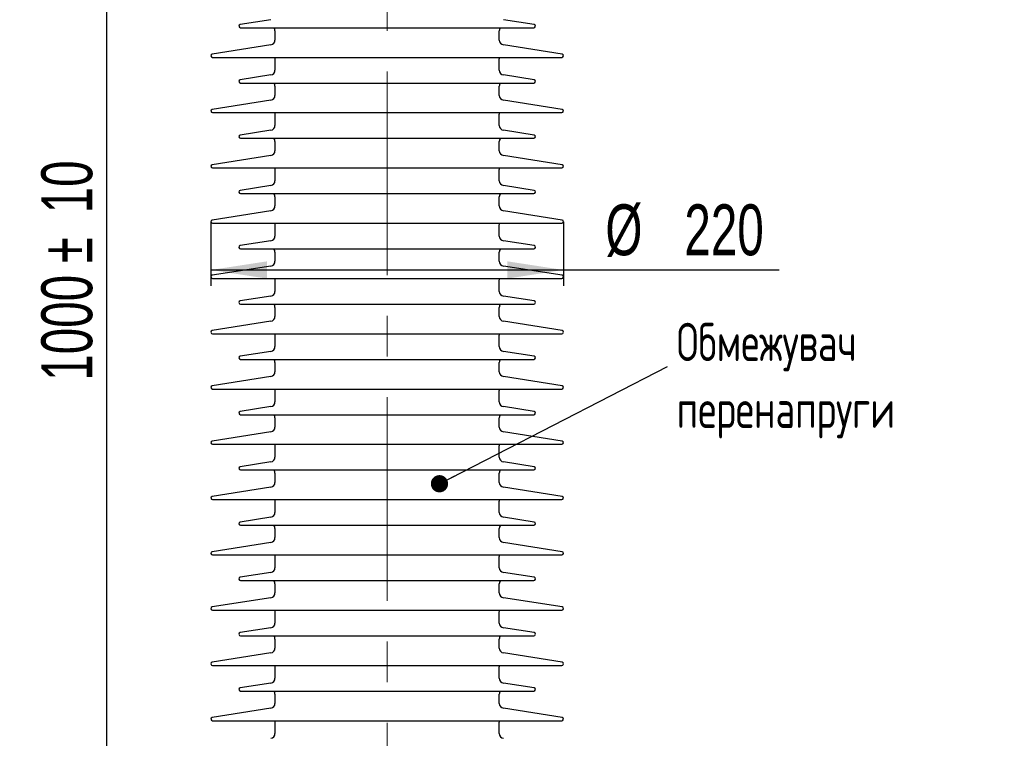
# Model space of a CAD drawing. Header units: millimetres. Extents: x 0 to 305, y 0 to 297.
# Tile 4 of 39: x 37 to 98, y 163 to 208. Entities that reach past the tile are written whole.
import ezdxf

# ---------------------------------------------------------------- set-up
doc = ezdxf.new("R2010")
doc.units = ezdxf.units.MM
doc.linetypes.add('CENTERX2', pattern=[20.32, 12.7, -2.54, 2.54, -2.54])
doc.layers.add('ОСНОВНАЯ_НАДПИСЬ', color=7, linetype='Continuous')
doc.styles.add('SLDTEXTSTYLE0', font='TXT', dxfattribs={"width": 0.7, "bigfont": 'bigfont'})
doc.styles.add('SLDTEXTSTYLE1', font='TXT', dxfattribs={"width": 0.7})
doc.dimstyles.new('SLDDIMSTYLE1', dxfattribs={"dimtxt": 2.728516, "dimasz": 3.5, "dimexe": 0, "dimexo": 0.0625, "dimgap": 0.682129, "dimtad": 2, "dimlfac": 10, "dimrnd": 1e-09, "dimzin": 12, "dimdsep": 46, "dimtxsty": 'SLDTEXTSTYLE1', "dimsah": 1, "dimcen": 0.09, "dimadec": 0, "dimazin": 3, "dimtfac": 1, "dimtdec": 3, "dimtofl": 0, "dimtmove": 0, "dimatfit": 3, "dimfxl": 1, "dimfrac": 2, "dimtolj": 1, "dimtzin": 12, "dimarcsym": 0})
doc.dimstyles.new('SLDDIMSTYLE3', dxfattribs={"dimtxt": 0.18, "dimasz": 1.076923, "dimexe": 0, "dimexo": 0.0625, "dimgap": 0, "dimtad": 0, "dimtih": 1, "dimtoh": 1, "dimdec": 0, "dimrnd": 1e-09, "dimzin": 0, "dimdsep": 46, "dimtxsty": 'Standard', "dimblk1": 'DOT', "dimblk2": 'DOT', "dimsah": 1, "dimcen": 0.09, "dimadec": 0, "dimazin": 0, "dimtfac": 1.076923, "dimtdec": 0, "dimtofl": 0, "dimtmove": 0, "dimatfit": 3, "dimldrblk": 'DOT', "dimfxl": 1, "dimfrac": 2, "dimtolj": 1, "dimtzin": 0, "dimarcsym": 0})

# ---------------------------------------------------------------- blocks, each defined once
blk = doc.blocks.new('_D')
at = {"layer": 'ОСНОВНАЯ_НАДПИСЬ'}
for p, q in [((52.45, 242.35), (40.969, 242.35)), ((41.969, 142.35), (41.969, 242.35)), ((48.15, 142.35), (40.969, 142.35))]:
    blk.add_line(p, q, dxfattribs=at)
for points in [[(41.969, 242.35), (41.43, 238.85), (42.507, 238.85)], [(41.969, 142.35), (42.507, 145.85), (41.43, 145.85)]]:
    blk.add_solid(points, dxfattribs=at)
at = {"layer": 'ОСНОВНАЯ_НАДПИСЬ', "char_height": 3.175, "attachment_point": 1, "rotation": 90, "style": 'SLDTEXTSTYLE1'}
for s, insert in [('10', (37.876, 196.093)), ('%%p', (37.876, 192.981)), ('1000', (37.876, 185.644))]:
    blk.add_mtext(s, dxfattribs=dict(at, insert=insert))
blk = doc.blocks.new('_D_3')
at = {"layer": 'ОСНОВНАЯ_НАДПИСЬ'}
for p, q in [((48.46, 195.569), (48.46, 191.561)), ((70.46, 195.569), (70.46, 191.561)), ((48.46, 192.561), (70.46, 192.561)), ((70.46, 192.561), (83.933, 192.561))]:
    blk.add_line(p, q, dxfattribs=at)
for points in [[(48.46, 192.561), (51.96, 192.023), (51.96, 193.1)], [(70.46, 192.561), (66.96, 193.1), (66.96, 192.023)]]:
    blk.add_solid(points, dxfattribs=at)
at = {"layer": 'ОСНОВНАЯ_НАДПИСЬ', "char_height": 3.175, "attachment_point": 1, "style": 'SLDTEXTSTYLE1'}
for s, insert in [('%%c', (73.079, 196.654)), ('220', (78.006, 196.654))]:
    blk.add_mtext(s, dxfattribs=dict(at, insert=insert))
blk = doc.blocks.new('_D_4')
at = {"layer": 'ОСНОВНАЯ_НАДПИСЬ'}
for p, q in [((55.65, 243.15), (34.559, 243.15)), ((35.559, 130.35), (35.559, 243.15)), ((49.629, 130.35), (34.559, 130.35))]:
    blk.add_line(p, q, dxfattribs=at)
for points in [[(35.559, 243.15), (35.02, 239.65), (36.097, 239.65)], [(35.559, 130.35), (36.097, 133.85), (35.02, 133.85)]]:
    blk.add_solid(points, dxfattribs=at)
at = {"layer": 'ОСНОВНАЯ_НАДПИСЬ', "char_height": 3.175, "attachment_point": 1, "rotation": 90, "style": 'SLDTEXTSTYLE1'}
for s, insert in [('10', (31.466, 195.811)), ('%%p', (31.466, 192.699)), ('1128', (31.466, 185.926))]:
    blk.add_mtext(s, dxfattribs=dict(at, insert=insert))
blk = doc.blocks.new('_D_5')
at = {"layer": 'ОСНОВНАЯ_НАДПИСЬ'}
for p, q in [((56.75, 247.35), (28.244, 247.35)), ((29.244, 247.35), (29.244, 130.35)), ((49.629, 130.35), (28.244, 130.35))]:
    blk.add_line(p, q, dxfattribs=at)
for points in [[(29.244, 247.35), (28.706, 243.85), (29.783, 243.85)], [(29.244, 130.35), (29.783, 133.85), (28.706, 133.85)]]:
    blk.add_solid(points, dxfattribs=at)
at = {"layer": 'ОСНОВНАЯ_НАДПИСЬ', "char_height": 3.175, "attachment_point": 1, "rotation": 90, "style": 'SLDTEXTSTYLE1'}
for s, insert in [('10', (25.151, 195.811)), ('%%p', (25.151, 192.699)), ('1170', (25.151, 185.926))]:
    blk.add_mtext(s, dxfattribs=dict(at, insert=insert))
blk = doc.blocks.new('SW_NOTE_0_4')
at = {"layer": 'ОСНОВНАЯ_НАДПИСЬ', "color": 0, "attachment_point": 1, "style": 'SLDTEXTSTYLE0'}
for s, insert, char_height in [('Обмежувач', (0.58, 2.718), 2.3813), ('перенапруги', (0.58, -1.457), 2.38125)]:
    blk.add_mtext(s, dxfattribs=dict(at, insert=insert, char_height=char_height))
blk = doc.blocks.new('_Dot')
at = {"color": 0, "linetype": 'ByBlock', "lineweight": -2}
blk.add_line((-0.5, 0), (-1, 0), dxfattribs=at)
at = {"color": 0, "linetype": 'ByBlock', "const_width": 0.5}
blk.add_lwpolyline([(-0.25, 0, 1), (0.25, 0, 1)], format="xyb", close=True, dxfattribs=at)

msp = doc.modelspace()

# ---------------------------------------------------------------- linework, layer by layer
at = {"color": 7, "linetype": 'Continuous', "lineweight": 25}
for p, q in [((52.2069, 208.1806), (50.2943, 207.8777)), ((68.6256, 207.8777), (66.713, 208.1806)), ((50.31, 207.6789), (68.61, 207.6789)), ((52.46, 207.4753), (52.46, 206.9041)), ((66.46, 206.9041), (66.46, 207.4753)), ((52.2069, 206.6078), (48.5443, 206.0277)), ((70.3756, 206.0277), (66.713, 206.6078)), ((48.56, 205.8289), (70.36, 205.8289)), ((52.46, 205.717), (52.46, 205.0269)), ((66.46, 205.0269), (66.46, 205.717)), ((52.2069, 204.7306), (50.2943, 204.4277)), ((68.6256, 204.4277), (66.713, 204.7306)), ((50.31, 204.2289), (68.61, 204.2289)), ((52.46, 204.0253), (52.46, 203.4541)), ((66.46, 203.4541), (66.46, 204.0253)), ((52.2069, 203.1578), (48.5443, 202.5777)), ((70.3756, 202.5777), (66.713, 203.1578)), ((48.56, 202.3789), (70.36, 202.3789)), ((52.46, 202.267), (52.46, 201.5769)), ((66.46, 201.5769), (66.46, 202.267)), ((52.2069, 201.2806), (50.2943, 200.9777)), ((68.6256, 200.9777), (66.713, 201.2806)), ((50.31, 200.7789), (68.61, 200.7789)), ((52.46, 200.5753), (52.46, 200.0041)), ((66.46, 200.0041), (66.46, 200.5753)), ((52.2069, 199.7078), (48.5443, 199.1277)), ((70.3756, 199.1277), (66.713, 199.7078)), ((48.56, 198.9289), (70.36, 198.9289)), ((52.46, 198.817), (52.46, 198.1269)), ((66.46, 198.1269), (66.46, 198.817)), ((52.2069, 197.8306), (50.2943, 197.5277)), ((50.31, 197.3289), (68.61, 197.3289)), ((68.6256, 197.5277), (66.713, 197.8306)), ((52.46, 197.1253), (52.46, 196.5541)), ((66.46, 196.5541), (66.46, 197.1253)), ((52.2069, 196.2578), (48.5443, 195.6777)), ((70.3756, 195.6777), (66.713, 196.2578)), ((48.56, 195.4789), (70.36, 195.4789)), ((52.46, 195.367), (52.46, 194.6769)), ((66.46, 194.6769), (66.46, 195.367)), ((52.2069, 194.3806), (50.2943, 194.0777)), ((68.6256, 194.0777), (66.713, 194.3806)), ((50.31, 193.8789), (68.61, 193.8789)), ((52.46, 193.6753), (52.46, 193.1041)), ((66.46, 193.1041), (66.46, 193.6753)), ((52.2069, 192.8078), (48.5443, 192.2277)), ((70.3756, 192.2277), (66.713, 192.8078)), ((48.56, 192.0289), (70.36, 192.0289)), ((52.46, 191.917), (52.46, 191.2269)), ((66.46, 191.2269), (66.46, 191.917)), ((52.2069, 190.9306), (50.2943, 190.6277)), ((68.6256, 190.6277), (66.713, 190.9306)), ((50.31, 190.4289), (68.61, 190.4289)), ((52.46, 190.2253), (52.46, 189.6541)), ((66.46, 189.6541), (66.46, 190.2253)), ((52.2069, 189.3578), (48.5443, 188.7777)), ((70.3756, 188.7777), (66.713, 189.3578)), ((48.56, 188.5789), (70.36, 188.5789)), ((52.46, 188.467), (52.46, 187.7769)), ((66.46, 187.7769), (66.46, 188.467)), ((52.2069, 187.4806), (50.2943, 187.1777)), ((68.6256, 187.1777), (66.713, 187.4806)), ((50.31, 186.9789), (68.61, 186.9789)), ((52.46, 186.7753), (52.46, 186.2041)), ((66.46, 186.2041), (66.46, 186.7753)), ((52.2069, 185.9078), (48.5443, 185.3277)), ((70.3756, 185.3277), (66.713, 185.9078)), ((48.56, 185.1289), (70.36, 185.1289)), ((52.46, 185.017), (52.46, 184.3269)), ((66.46, 184.3269), (66.46, 185.017)), ((52.2069, 184.0306), (50.2943, 183.7277)), ((68.6256, 183.7277), (66.713, 184.0306)), ((50.31, 183.5289), (68.61, 183.5289)), ((52.46, 183.3253), (52.46, 182.7541)), ((66.46, 182.7541), (66.46, 183.3253)), ((52.2069, 182.4578), (48.5443, 181.8777)), ((70.3756, 181.8777), (66.713, 182.4578)), ((48.56, 181.6789), (70.36, 181.6789)), ((52.46, 181.567), (52.46, 180.8769)), ((66.46, 180.8769), (66.46, 181.567)), ((52.2069, 180.5806), (50.2943, 180.2777)), ((50.31, 180.0789), (68.61, 180.0789)), ((68.6256, 180.2777), (66.713, 180.5806)), ((52.46, 179.8753), (52.46, 179.3041)), ((66.46, 179.3041), (66.46, 179.8753)), ((52.2069, 179.0078), (48.5443, 178.4277)), ((70.3756, 178.4277), (66.713, 179.0078)), ((48.56, 178.2289), (70.36, 178.2289)), ((52.46, 178.117), (52.46, 177.4269)), ((66.46, 177.4269), (66.46, 178.117)), ((52.2069, 177.1306), (50.2943, 176.8277)), ((68.6256, 176.8277), (66.713, 177.1306)), ((50.31, 176.6289), (68.61, 176.6289)), ((52.46, 176.4253), (52.46, 175.8541)), ((66.46, 175.8541), (66.46, 176.4253)), ((52.2069, 175.5578), (48.5443, 174.9777)), ((70.3756, 174.9777), (66.713, 175.5578)), ((48.56, 174.7789), (70.36, 174.7789)), ((52.46, 174.667), (52.46, 173.9769)), ((66.46, 173.9769), (66.46, 174.667)), ((52.2069, 173.6806), (50.2943, 173.3777)), ((68.6256, 173.3777), (66.713, 173.6806)), ((50.31, 173.1789), (68.61, 173.1789)), ((52.46, 172.9753), (52.46, 172.4041)), ((66.46, 172.4041), (66.46, 172.9753)), ((52.2069, 172.1078), (48.5443, 171.5277)), ((70.3756, 171.5277), (66.713, 172.1078)), ((48.56, 171.3289), (70.36, 171.3289)), ((52.46, 171.217), (52.46, 170.5269)), ((66.46, 170.5269), (66.46, 171.217)), ((52.2069, 170.2306), (50.2943, 169.9277)), ((68.6256, 169.9277), (66.713, 170.2306)), ((50.31, 169.7289), (68.61, 169.7289)), ((52.46, 169.5253), (52.46, 168.9541)), ((66.46, 168.9541), (66.46, 169.5253)), ((52.2069, 168.6578), (48.5443, 168.0777)), ((70.3756, 168.0777), (66.713, 168.6578)), ((48.56, 167.8789), (70.36, 167.8789)), ((52.46, 167.767), (52.46, 167.0769)), ((66.46, 167.0769), (66.46, 167.767)), ((52.2069, 166.7806), (50.2943, 166.4777)), ((68.6256, 166.4777), (66.713, 166.7806)), ((50.31, 166.2789), (68.61, 166.2789)), ((52.46, 166.0753), (52.46, 165.5041)), ((66.46, 165.5041), (66.46, 166.0753)), ((52.2069, 165.2078), (48.5443, 164.6277)), ((70.3756, 164.6277), (66.713, 165.2078)), ((48.56, 164.4289), (70.36, 164.4289)), ((52.46, 164.317), (52.46, 163.6269)), ((66.46, 163.6269), (66.46, 164.317))]:
    msp.add_line(p, q, dxfattribs=at)
at = {"color": 7, "linetype": 'Continuous', "lineweight": 25, "flags": 128}
for points in [[(52.4383, 205.8291), (52.4542, 205.7756), (52.46, 205.717)], [(66.46, 205.717), (66.4657, 205.7756), (66.4817, 205.8291)], [(52.4383, 202.3791), (52.4542, 202.3256), (52.46, 202.267)], [(66.46, 202.267), (66.4657, 202.3256), (66.4817, 202.3791)], [(52.4383, 198.9291), (52.4542, 198.8756), (52.46, 198.817)], [(66.46, 198.817), (66.4657, 198.8756), (66.4817, 198.9291)], [(52.4383, 195.4791), (52.4542, 195.4256), (52.46, 195.367)], [(66.46, 195.367), (66.4657, 195.4256), (66.4817, 195.4791)], [(52.4383, 192.0291), (52.4542, 191.9756), (52.46, 191.917)], [(66.46, 191.917), (66.4657, 191.9756), (66.4817, 192.0291)], [(52.4383, 188.5791), (52.4542, 188.5256), (52.46, 188.467)], [(66.46, 188.467), (66.4657, 188.5256), (66.4817, 188.5791)], [(52.4383, 185.1291), (52.4542, 185.0756), (52.46, 185.017)], [(66.46, 185.017), (66.4657, 185.0756), (66.4817, 185.1291)], [(52.4383, 181.6791), (52.4542, 181.6256), (52.46, 181.567)], [(66.46, 181.567), (66.4657, 181.6256), (66.4817, 181.6791)], [(52.4383, 178.2291), (52.4542, 178.1756), (52.46, 178.117)], [(66.46, 178.117), (66.4657, 178.1756), (66.4817, 178.2291)], [(52.4383, 174.7791), (52.4542, 174.7256), (52.46, 174.667)], [(66.46, 174.667), (66.4657, 174.7256), (66.4817, 174.7791)], [(52.4383, 171.3291), (52.4542, 171.2756), (52.46, 171.217)], [(66.46, 171.217), (66.4657, 171.2756), (66.4817, 171.3291)], [(52.4383, 167.8791), (52.4542, 167.8256), (52.46, 167.767)], [(66.46, 167.767), (66.4657, 167.8256), (66.4817, 167.8791)], [(52.4383, 164.4291), (52.4542, 164.3756), (52.46, 164.317)], [(66.46, 164.317), (66.4657, 164.3756), (66.4817, 164.4291)]]:
    msp.add_lwpolyline(points, dxfattribs=at)
at = {"color": 7, "linetype": 'Continuous', "lineweight": 25}
for centre, radius, start, end in [((50.31, 207.7789), 0.1, 99, 270), ((68.61, 207.7789), 0.1, 270, 81), ((52.16, 207.4753), 0.3, 0, 42.773768), ((66.76, 207.4753), 0.3, 137.226232, 180), ((52.16, 206.9041), 0.3, 279, 0), ((66.76, 206.9041), 0.3, 180, 261), ((48.56, 205.9289), 0.1, 99, 270), ((70.36, 205.9289), 0.1, 270, 81), ((52.16, 205.0269), 0.3, 279, 360), ((66.76, 205.0269), 0.3, 180, 261), ((50.31, 204.3289), 0.1, 99, 270), ((52.16, 204.0253), 0.3, 0, 42.773768), ((66.76, 204.0253), 0.3, 137.226232, 180), ((68.61, 204.3289), 0.1, 270, 81), ((52.16, 203.4541), 0.3, 279, 0), ((66.76, 203.4541), 0.3, 180, 261), ((48.56, 202.4789), 0.1, 99, 270), ((70.36, 202.4789), 0.1, 270, 81), ((52.16, 201.5769), 0.3, 279, 0), ((66.76, 201.5769), 0.3, 180, 261), ((50.31, 200.8789), 0.1, 99, 270), ((68.61, 200.8789), 0.1, 270, 81), ((52.16, 200.5753), 0.3, 0, 42.773768), ((66.76, 200.5753), 0.3, 137.226232, 180), ((52.16, 200.0041), 0.3, 279, 0), ((66.76, 200.0041), 0.3, 180, 261), ((48.56, 199.0289), 0.1, 99, 270), ((70.36, 199.0289), 0.1, 270, 81), ((52.16, 198.1269), 0.3, 279, 0), ((66.76, 198.1269), 0.3, 180, 261), ((50.31, 197.4289), 0.1, 99, 270), ((52.16, 197.1253), 0.3, 0, 42.773768), ((66.76, 197.1253), 0.3, 137.226232, 180), ((68.61, 197.4289), 0.1, 270, 81), ((52.16, 196.5541), 0.3, 279, 0), ((66.76, 196.5541), 0.3, 180, 261), ((48.56, 195.5789), 0.1, 99, 270), ((70.36, 195.5789), 0.1, 270, 81), ((52.16, 194.6769), 0.3, 279, 0), ((66.76, 194.6769), 0.3, 180, 261), ((50.31, 193.9789), 0.1, 99, 270), ((52.16, 193.6753), 0.3, 0, 42.773768), ((66.76, 193.6753), 0.3, 137.226232, 180), ((68.61, 193.9789), 0.1, 270, 81), ((52.16, 193.1041), 0.3, 279, 0), ((66.76, 193.1041), 0.3, 180, 261), ((48.56, 192.1289), 0.1, 99, 270), ((70.36, 192.1289), 0.1, 270, 81), ((52.16, 191.2269), 0.3, 279, 0), ((66.76, 191.2269), 0.3, 180, 261), ((50.31, 190.5289), 0.1, 99, 270), ((68.61, 190.5289), 0.1, 270, 81), ((52.16, 190.2253), 0.3, 0, 42.773768), ((66.76, 190.2253), 0.3, 137.226232, 180), ((52.16, 189.6541), 0.3, 279, 0), ((66.76, 189.6541), 0.3, 180, 261), ((48.56, 188.6789), 0.1, 99, 270), ((70.36, 188.6789), 0.1, 270, 81), ((52.16, 187.7769), 0.3, 279, 0), ((66.76, 187.7769), 0.3, 180, 261), ((50.31, 187.0789), 0.1, 99, 270), ((52.16, 186.7753), 0.3, 0, 42.773768), ((66.76, 186.7753), 0.3, 137.226232, 180), ((68.61, 187.0789), 0.1, 270, 81), ((52.16, 186.2041), 0.3, 279, 0), ((66.76, 186.2041), 0.3, 180, 261), ((48.56, 185.2289), 0.1, 99, 270), ((70.36, 185.2289), 0.1, 270, 81), ((52.16, 184.3269), 0.3, 279, 0), ((66.76, 184.3269), 0.3, 180, 261), ((50.31, 183.6289), 0.1, 99, 270), ((52.16, 183.3253), 0.3, 0, 42.773768), ((66.76, 183.3253), 0.3, 137.226232, 180), ((68.61, 183.6289), 0.1, 270, 81), ((52.16, 182.7541), 0.3, 279, 0), ((66.76, 182.7541), 0.3, 180, 261), ((48.56, 181.7789), 0.1, 99, 270), ((70.36, 181.7789), 0.1, 270, 81), ((52.16, 180.8769), 0.3, 279, 0), ((66.76, 180.8769), 0.3, 180, 261), ((50.31, 180.1789), 0.1, 99, 270), ((52.16, 179.8753), 0.3, 0, 42.773768), ((66.76, 179.8753), 0.3, 137.226232, 180), ((68.61, 180.1789), 0.1, 270, 81), ((52.16, 179.3041), 0.3, 279, 0), ((66.76, 179.3041), 0.3, 180, 261), ((48.56, 178.3289), 0.1, 99, 270), ((70.36, 178.3289), 0.1, 270, 81), ((52.16, 177.4269), 0.3, 279, 0), ((66.76, 177.4269), 0.3, 180, 261), ((50.31, 176.7289), 0.1, 99, 270), ((52.16, 176.4253), 0.3, 0, 42.773768), ((66.76, 176.4253), 0.3, 137.226232, 180), ((68.61, 176.7289), 0.1, 270, 81), ((52.16, 175.8541), 0.3, 279, 0), ((66.76, 175.8541), 0.3, 180, 261), ((48.56, 174.8789), 0.1, 99, 270), ((70.36, 174.8789), 0.1, 270, 81), ((52.16, 173.9769), 0.3, 279, 0), ((66.76, 173.9769), 0.3, 180, 261), ((50.31, 173.2789), 0.1, 99, 270), ((68.61, 173.2789), 0.1, 270, 81), ((52.16, 172.9753), 0.3, 360, 42.773768), ((66.76, 172.9753), 0.3, 137.226232, 180), ((52.16, 172.4041), 0.3, 279, 0), ((66.76, 172.4041), 0.3, 180, 261), ((48.56, 171.4289), 0.1, 99, 270), ((70.36, 171.4289), 0.1, 270, 81), ((52.16, 170.5269), 0.3, 279, 0), ((66.76, 170.5269), 0.3, 180, 261), ((50.31, 169.8289), 0.1, 99, 270), ((52.16, 169.5253), 0.3, 360, 42.773768), ((66.76, 169.5253), 0.3, 137.226232, 180), ((68.61, 169.8289), 0.1, 270, 81), ((52.16, 168.9541), 0.3, 279, 0), ((66.76, 168.9541), 0.3, 180, 261), ((48.56, 167.9789), 0.1, 99, 270), ((70.36, 167.9789), 0.1, 270, 81), ((52.16, 167.0769), 0.3, 279, 0), ((66.76, 167.0769), 0.3, 180, 261), ((50.31, 166.3789), 0.1, 99, 270), ((52.16, 166.0753), 0.3, 0, 42.773768), ((66.76, 166.0753), 0.3, 137.226232, 180), ((68.61, 166.3789), 0.1, 270, 81), ((52.16, 165.5041), 0.3, 279, 0), ((66.76, 165.5041), 0.3, 180, 261), ((48.56, 164.5289), 0.1, 99, 270), ((70.36, 164.5289), 0.1, 270, 81), ((52.16, 163.6269), 0.3, 279, 0), ((66.76, 163.6269), 0.3, 180, 261)]:
    msp.add_arc(centre, radius, start, end, dxfattribs=at)
at = {"layer": 'ОСНОВНАЯ_НАДПИСЬ', "linetype": 'CENTERX2', "lineweight": 18}
msp.add_line((59.46, 245.581), (59.46, 148.8248), dxfattribs=at)

# ---------------------------------------------------------------- block references
at = {"layer": 'ОСНОВНАЯ_НАДПИСЬ'}
msp.add_blockref('SW_NOTE_0_4', (76.9452, 186.5386), dxfattribs=at)

# ---------------------------------------------------------------- dimensions: what is measured, and where the dimension line sits
for base, p1, p2, picture, middle in [((29.2442, 130.3498), (56.76, 247.3498), (49.6389, 130.3498), '_D_5', (29.2442, 192.5615)), ((35.5588, 243.1498), (49.6389, 130.3498), (55.66, 243.1498), '_D_4', (35.5588, 192.5615)), ((41.9689, 242.3498), (48.16, 142.3498), (52.46, 242.3498), '_D', (41.9689, 192.5615))]:
    dim = msp.add_linear_dim(base=base, p1=p1, p2=p2, angle=90, text='<>%%p10', dimstyle='SLDDIMSTYLE1', dxfattribs=at)
    dim.commit()
    dim.dimension.update_dxf_attribs({"geometry": picture, "text_midpoint": middle, "dimtype": 160})
dim = msp.add_linear_dim(base=(70.46, 192.5615), p1=(48.46, 195.5789), p2=(70.46, 195.5789), text='%%c<>', dimstyle='SLDDIMSTYLE1', dxfattribs=at)
dim.commit()
dim.dimension.update_dxf_attribs({"geometry": '_D_3', "text_midpoint": (78.506, 192.5615), "dimtype": 160})

# ---------------------------------------------------------------- leaders
msp.add_leader([(62.7234, 179.218), (76.9452, 186.5386)], dimstyle='SLDDIMSTYLE3', dxfattribs=at)

doc.saveas('drawing.dxf')
